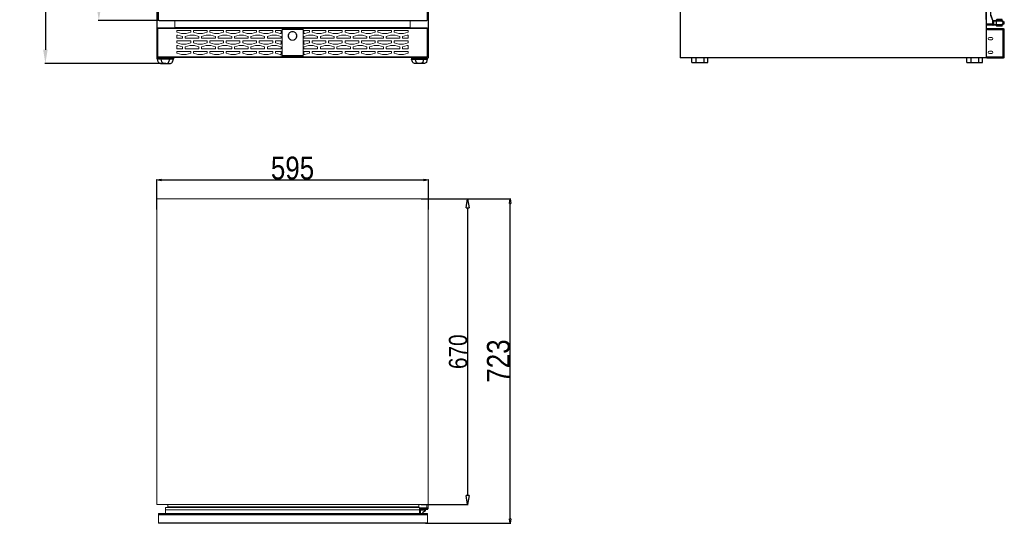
# Model space of a CAD drawing. Header units: millimetres. Extents: x 4610 to 6781, y -797 to 2300.
# Tile 1 of 2: x 4610 to 6767, y -797 to 307. Entities that reach past the tile are written whole.
import ezdxf

# ---------------------------------------------------------------- set-up
doc = ezdxf.new("R2010")
doc.units = ezdxf.units.MM
doc.header["$LTSCALE"] = 30.734
doc.header["$PDMODE"] = 3
doc.header["$PDSIZE"] = 8
doc.linetypes.add('DASHED2', pattern=[9.525, 6.35, -3.175])
doc.linetypes.add('HIDDEN', pattern=[0.2, 0.1, -0.1])
doc.layers.get('0').update_dxf_attribs({"linetype": 'CONTINUOUS'})
doc.layers.get('Defpoints').update_dxf_attribs({"linetype": 'CONTINUOUS'})
doc.layers.add('DEFAULT_2', color=8, linetype='HIDDEN')
doc.styles.get("Standard").update_dxf_attribs({"font": 'txt', "width": 0.85})
doc.dimstyles.new('11', dxfattribs={"dimtxt": 20, "dimasz": 20, "dimexe": 1.25, "dimexo": 0.625, "dimtad": 1, "dimdec": 0, "dimtxsty": 'Standard', "dimblk": 'CLOSEDBLANK', "dimcen": 2.5, "dimclrd": 1, "dimclre": 1, "dimclrt": 1, "dimadec": 0, "dimazin": 0, "dimtfac": 1, "dimtdec": 0, "dimtmove": 0, "dimatfit": 3, "dimfxl": 1, "dimarcsym": 0})
doc.dimstyles.new('ISO-25', dxfattribs={"dimtxt": 40, "dimasz": 30, "dimexe": 1.25, "dimexo": 0.625, "dimgap": 10, "dimtad": 1, "dimdsep": 46, "dimtxsty": 'Standard', "dimcen": 2.5, "dimclrd": 1, "dimclre": 1, "dimclrt": 1, "dimadec": 0, "dimazin": 0, "dimtfac": 1, "dimtmove": 0, "dimatfit": 3, "dimfxl": 1, "dimarcsym": 0})
doc.dimstyles.new('基础 小数点0.0', dxfattribs={"dimtxt": 10, "dimasz": 10, "dimexe": 1.25, "dimexo": 0.625, "dimtad": 1, "dimdec": 1, "dimtxsty": 'Standard', "dimblk": 'CLOSEDBLANK', "dimcen": 2.5, "dimclrd": 1, "dimclre": 1, "dimclrt": 1, "dimadec": 0, "dimazin": 0, "dimtfac": 1, "dimtdec": 1, "dimtmove": 0, "dimatfit": 3, "dimfxl": 1, "dimarcsym": 0})

# ---------------------------------------------------------------- blocks, each defined once
blk = doc.blocks.new('HJFGJFGJ')
for p, q in [((-458.2, 14064.6), (-457.1, 14065)), ((-456.4, 14058.6), (-458.2, 14064.6)), ((-423.2, 14064.6), (-458.2, 14064.6)), ((-424.4, 14065), (-457.1, 14065)), ((-448.4, 14058.6), (-450.2, 14064.6)), ((-433, 14058.6), (-431.2, 14064.6)), ((-425, 14058.6), (-423.2, 14064.6)), ((-423.2, 14064.6), (-424.4, 14065)), ((-451.6, 14055), (-429.8, 14055))]:
    blk.add_line(p, q)
for centre, start, end in [((-451.6, 14060), 196.6992, 270), ((-443.6, 14060), 196.6992, 270), ((-437.8, 14060), 270, 343.3008), ((-429.8, 14060), 270, 343.3008)]:
    blk.add_arc(centre, 5, start, end)
blk = doc.blocks.new('5')
for p, q in [((6446.4, 286), (6446.4, 296)), ((6481.1, 296), (6446.4, 296)), ((6446.4, 286), (6481.1, 286)), ((6455.1, 296), (6455.1, 286)), ((6472.4, 296), (6472.4, 286)), ((6481.1, 286), (6481.1, 296))]:
    blk.add_line(p, q)
blk = doc.blocks.new('drttr')
at = {"color": 7, "linetype": 'Continuous'}
for p, q in [((9161.5, 486), (9161.5, 544)), ((9161.5, 544), (9171, 544)), ((9171, 544), (9171, 496.4)), ((9171.5, 543.5), (9171.5, 496.4)), ((9171.5, 496.4), (9171, 496.4)), ((9161.5, 486), (9162.7, 486)), ((9162.7, 474), (9162.7, 486)), ((9176.5, 476), (9162.7, 476)), ((9171.7, 495.6), (9171.2, 495.5)), ((9171.2, 495.5), (9175.5, 485.1)), ((9171.7, 495.6), (9176, 485.2)), ((9176, 485.2), (9175.5, 485.1)), ((9176.1, 483.5), (9194.7, 483.5)), ((9176.1, 476), (9176.1, 483.5)), ((9176.6, 483.8), (9176.2, 484.1)), ((9176.5, 476), (9176.5, 483.5)), ((9194.7, 474.5), (9176.5, 474.5)), ((9177, 484), (9194.7, 484)), ((9178.5, 474), (9178.5, 484)), ((9194.7, 484), (9194.7, 483.5)), ((9194.7, 474), (9194.7, 474.5)), ((9195.6, 483.8), (9195.4, 483.4)), ((9195.4, 483.4), (9199.2, 481.5)), ((9199.2, 476.6), (9195.4, 474.7)), ((9195.6, 474.2), (9195.4, 474.7)), ((9195.6, 483.8), (9200.9, 481.2)), ((9200.9, 476.9), (9195.6, 474.2)), ((9199.4, 481.9), (9199.2, 481.5)), ((9199.2, 476.6), (9199.2, 481.5)), ((9199.2, 481.5), (9201.2, 480.7)), ((9201.2, 477.3), (9199.2, 476.6)), ((9199.4, 476.1), (9199.2, 476.6)), ((9201.2, 477.3), (9201.2, 480.7)), ((9194.7, 474), (9162.7, 474))]:
    blk.add_line(p, q, dxfattribs=at)
for p, q in [((9184, 484), (9184.5, 484)), ((9184, 484), (9184, 474)), ((9184.5, 484), (9184.5, 485.5)), ((9196.5, 486), (9185, 486)), ((9197, 483.1), (9197, 485.5)), ((9197.5, 484), (9197, 484)), ((9197, 472.5), (9197, 474.9)), ((9197.5, 484), (9197.5, 482.9)), ((9197.5, 475.2), (9197.5, 474)), ((9184, 474), (9184.5, 474)), ((9184.5, 472.5), (9184.5, 474)), ((9196.5, 472), (9185, 472)), ((9197.5, 474), (9197, 474))]:
    blk.add_line(p, q)
for centre, radius, start, end in [((9171, 543.5), 0.5, 0, 90), ((9173.5, 496.4), 2.5, 180, 202.6199), ((9173.5, 496.4), 2, 180, 202.6199), ((9177.8, 486), 2.5, 202.6199, 230.3201), ((9177.8, 486), 2, 202.6199, 270), ((9177, 483.5), 0.984, 144.1339, 179.9662), ((9177, 474.5), 0.5, 180, 270), ((9194.7, 482), 2, 63.4349, 90), ((9194.7, 482), 1.5, 63.4349, 90), ((9194.7, 476), 1.5, 270, 296.5651), ((9200.7, 480.7), 0.5, 0, 63.4349), ((9200.7, 477.3), 0.5, 296.5699, 0.0022), ((9194.7, 476), 2, 270, 296.5651)]:
    blk.add_arc(centre, radius, start, end, dxfattribs=at)
for centre, start, end in [((9185, 485.5), 90, 180), ((9196.5, 485.5), 0, 90), ((9185, 472.5), 180, 270), ((9196.5, 472.5), 270, 0)]:
    blk.add_arc(centre, 0.5, start, end)
for points, knots in [([(9176, 474.8), (9176, 474.9), (9176, 475.1), (9176, 475.5), (9176.1, 475.8), (9176.1, 476)], [0, 0, 0, 0, 0.226503, 0.473032, 1, 1, 1, 1]), ([(9177, 474), (9176.9, 474), (9176.7, 474), (9176.4, 474.2), (9176.1, 474.4), (9176, 474.6), (9176, 474.7), (9176, 474.8)], [0, 0, 0, 0, 0.235046, 0.473506, 0.72196, 0.855589, 1, 1, 1, 1]), ([(9176.5, 474.5), (9176.5, 474.6), (9176.5, 474.6), (9176.4, 474.7), (9176.3, 474.7), (9176.2, 474.8), (9176.1, 474.8), (9176, 474.8)], [0, 0, 0, 0, 0.190503, 0.299976, 0.421228, 0.696487, 1, 1, 1, 1]), ([(9176.2, 484.1), (9176.3, 484.1), (9176.3, 484.2), (9176.4, 484.2), (9176.5, 484.2), (9176.7, 484.2), (9176.8, 484.2), (9176.8, 484.2)], [0, 0, 0, 0, 0.130909, 0.25873, 0.504257, 0.749738, 1, 1, 1, 1]), ([(9176.5, 483.5), (9176.5, 483.6), (9176.6, 483.7), (9176.6, 483.8), (9176.6, 483.8)], [0, 0, 0, 0, 0.500355, 1, 1, 1, 1]), ([(9176.5, 474.5), (9176.5, 474.6), (9176.5, 474.9), (9176.5, 475.4), (9176.5, 475.8), (9176.5, 476)], [0, 0, 0, 0, 0.233823, 0.481935, 1, 1, 1, 1]), ([(9176.6, 483.8), (9176.7, 483.8), (9176.7, 483.9), (9176.8, 484), (9176.9, 484), (9177, 484), (9177, 484)], [0, 0, 0, 0, 0.310234, 0.580684, 0.801009, 1, 1, 1, 1]), ([(9177, 484), (9177, 484), (9177, 484), (9176.9, 484.1), (9176.9, 484.1), (9176.8, 484.1), (9176.8, 484.2)], [0, 0, 0, 0, 0.208617, 0.437679, 0.700132, 1, 1, 1, 1])]:
    blk.add_open_spline(points, degree=3, knots=knots, dxfattribs=at)
for points in [[(9176.8, 484.2), (9176.9, 484.1), (9177, 484.1), (9177.1, 484.1)], [(9177.1, 484.1), (9177.4, 484), (9177.6, 484), (9177.8, 484)]]:
    blk.add_open_spline(points, degree=3, dxfattribs=at)
at = {"layer": 'DEFAULT_2', "color": 8, "linetype": 'HIDDEN'}
for p, q in [((9171.5, 496.4), (9171.5, 496.4)), ((9201.2, 480.7), (9199.2, 481.5)), ((9199.2, 476.6), (9201.2, 477.3))]:
    blk.add_line(p, q, dxfattribs=at)
blk.add_arc((9174.7, 496.4), 3.19, 180.0004, 180.8387, dxfattribs=at)
blk.add_open_spline([(9176.5, 474.5), (9176.5, 474.6), (9176.5, 474.6), (9176.4, 474.7), (9176.3, 474.7), (9176.2, 474.8), (9176.1, 474.8), (9176, 474.8)], degree=3, knots=[0, 0, 0, 0, 0.190495, 0.299966, 0.421218, 0.696483, 1, 1, 1, 1], dxfattribs=at)
blk.add_open_spline([(9177.1, 484.1), (9177, 484.1), (9176.9, 484.1), (9176.8, 484.2)], degree=3, dxfattribs=at)
blk = doc.blocks.new('*D362')
at = {"color": 1, "lineweight": -2}
for p, q in [((4930.1, 1931), (4782.1, 1931)), ((4783.4, 335), (4783.4, 1901)), ((4915, 305), (4782.1, 305))]:
    blk.add_line(p, q, dxfattribs=at)
at = {"color": 1}
for points in [[(4788.4, 1901), (4778.4, 1901), (4783.4, 1931)], [(4778.4, 335), (4788.4, 335), (4783.4, 305)]]:
    blk.add_solid(points, dxfattribs=at)
at = {"layer": 'Defpoints', "color": 0}
for p in [(4783.4, 1931), (4930.7, 1931), (4915.7, 305)]:
    blk.add_point(p, dxfattribs=at)
at = {"color": 1, "insert": (4753.4, 1118), "char_height": 40, "attachment_point": 5, "rotation": 90}
blk.add_mtext('1626', dxfattribs=at)
blk = doc.blocks.new('*D364')
at = {"color": 1, "lineweight": -2}
for p, q in [((4946.5, 1931), (4665, 1931)), ((4666.3, 1901), (4666.3, 241)), ((4930.3, 211), (4665, 211))]:
    blk.add_line(p, q, dxfattribs=at)
at = {"color": 1}
for points in [[(4671.3, 1901), (4661.3, 1901), (4666.3, 1931)], [(4661.3, 241), (4671.3, 241), (4666.3, 211)]]:
    blk.add_solid(points, dxfattribs=at)
at = {"layer": 'Defpoints', "color": 0}
for p in [(4947.2, 1931), (4666.3, 211), (4930.9, 211)]:
    blk.add_point(p, dxfattribs=at)
at = {"color": 1, "insert": (4636.3, 1071), "char_height": 40, "attachment_point": 5, "rotation": 90}
blk.add_mtext('1720', dxfattribs=at)
blk = doc.blocks.new('_ClosedBlank')
at = {"color": 0, "linetype": 'ByBlock', "lineweight": -2}
for p, q in [((-1, 0.17), (0, 0)), ((-1, 0.17), (-1, -0.17)), ((0, 0), (-1, -0.17))]:
    blk.add_line(p, q, dxfattribs=at)
blk = doc.blocks.new('*D473')
at = {"color": 1, "lineweight": -2}
for p, q in [((4910.1, -109.1), (4910.1, -43.1)), ((5505.1, -109.1), (5505.1, -43.1)), ((4920.1, -44.4), (5495.1, -44.4))]:
    blk.add_line(p, q, dxfattribs=at)
at = {"layer": 'Defpoints', "color": 0}
for p in [(5505.1, -44.4), (4910.1, -109.7), (5505.1, -109.7)]:
    blk.add_point(p, dxfattribs=at)
at = {"color": 1, "lineweight": -2, "xscale": 10, "yscale": 10, "zscale": 10, "rotation": 180}
blk.add_blockref('_ClosedBlank', (4910.1, -44.4), dxfattribs=at)
at = {"color": 1, "lineweight": -2, "xscale": 10, "yscale": 10, "zscale": 10}
blk.add_blockref('_ClosedBlank', (5505.1, -44.4), dxfattribs=at)
at = {"color": 1, "insert": (5207.6, -18.7), "char_height": 10, "attachment_point": 5}
blk.add_mtext('{\\H5x;595}', dxfattribs=at)
blk = doc.blocks.new('*D474')
at = {"color": 1, "lineweight": -2}
for p, q in [((5498.7, -85.8), (5685.6, -85.8)), ((5684.4, -786.8), (5684.4, -95.8)), ((5498.7, -796.8), (5685.6, -796.8))]:
    blk.add_line(p, q, dxfattribs=at)
at = {"layer": 'Defpoints', "color": 0}
for p in [(5498.1, -85.8), (5684.4, -85.8), (5498.1, -796.8)]:
    blk.add_point(p, dxfattribs=at)
at = {"color": 1, "lineweight": -2, "xscale": 10, "yscale": 10, "zscale": 10}
for p, rotation in [((5684.4, -85.8), 90), ((5684.4, -796.8), 270)]:
    blk.add_blockref('_ClosedBlank', p, dxfattribs=dict(at, rotation=rotation))
at = {"color": 1, "insert": (5658.8, -441.3), "char_height": 10, "attachment_point": 5, "rotation": 90}
blk.add_mtext('{\\H5x;723}', dxfattribs=at)
blk = doc.blocks.new('*D475')
at = {"color": 1, "lineweight": -2}
for p, q in [((5489.7, -85.8), (5592.3, -85.8)), ((5591, -105.8), (5591, -735.8)), ((5489.7, -755.8), (5592.3, -755.8))]:
    blk.add_line(p, q, dxfattribs=at)
at = {"layer": 'Defpoints', "color": 0}
for p in [(5489.1, -85.8), (5489.1, -755.8), (5591, -755.8)]:
    blk.add_point(p, dxfattribs=at)
at = {"color": 1, "lineweight": -2, "xscale": 20, "yscale": 20, "zscale": 20}
for p, rotation in [((5591, -85.8), 90), ((5591, -755.8), 270)]:
    blk.add_blockref('_ClosedBlank', p, dxfattribs=dict(at, rotation=rotation))
at = {"color": 1, "insert": (5570.4, -420.8), "char_height": 20, "attachment_point": 5, "rotation": 90}
blk.add_mtext('{\\H2x;670}', dxfattribs=at)

msp = doc.modelspace()

# ---------------------------------------------------------------- linework, layer by layer
for p, q in [((4910.059, 1929.807), (4910.059, 225.607)), ((5503.059, 306.607), (5503.059, 1929.407)), ((5505.059, 1929.807), (5505.059, 222.207)), ((6056.635, 1933.009), (6056.635, 223.007)), ((6726.635, 1933.009), (6726.635, 223.007)), ((4914.059, 306.607), (4914.059, 1431.007)), ((4915.659, 305.007), (5501.459, 305.007)), ((5505.059, 306.407), (5505.059, 225.607)), ((5505.059, 306.007), (5505.059, 222.207)), ((6726.635, 307.407), (6726.635, 301.207)), ((6726.635, 304.207), (6726.635, 225.807)), ((4910.059, 225.607), (4910.059, 222.207)), ((4910.059, 225.607), (4910.059, 222.207)), ((4910.059, 225.607), (4910.059, 222.207)), ((4911.259, 221.007), (4947.059, 221.007)), ((4947.059, 223.007), (4947.059, 221.007)), ((5468.059, 223.007), (5468.059, 221.007)), ((5503.859, 221.007), (5468.059, 221.007)), ((6726.635, 223.007), (6056.635, 223.007))]:
    msp.add_line(p, q)
at = {"color": 7, "linetype": 'Continuous', "lineweight": 18}
for p, q in [((4950.059, 289.707), (4950.059, 304.707)), ((4957.559, 305.007), (5457.559, 305.007)), ((5465.059, 289.707), (5465.059, 304.707)), ((6727.634, 304.953), (6726.634, 304.953)), ((6726.634, 304.953), (6726.634, 302.953)), ((6726.634, 302.953), (6727.634, 302.953)), ((6726.634, 287.953), (6726.634, 302.953)), ((6727.634, 302.953), (6727.634, 304.953)), ((6727.634, 287.953), (6727.634, 302.953)), ((4911.059, 287.707), (4911.059, 225.707)), ((4911.059, 287.707), (4912.559, 287.707)), ((4912.559, 289.236), (4912.559, 289.207)), ((4912.559, 289.236), (4950.059, 289.236)), ((4912.559, 289.207), (5502.559, 289.207)), ((4912.559, 289.207), (4912.559, 287.707)), ((4912.559, 287.707), (4912.559, 225.707)), ((4912.559, 287.707), (5502.559, 287.707)), ((4950.059, 289.236), (4950.059, 289.707)), ((4950.059, 289.707), (5465.059, 289.707)), ((4954.559, 283.207), (4954.559, 279.207)), ((4984.559, 283.207), (4954.559, 283.207)), ((4984.559, 279.207), (4984.559, 283.207)), ((4990.559, 283.207), (4990.559, 279.207)), ((5020.559, 283.207), (4990.559, 283.207)), ((5020.559, 279.207), (5020.559, 283.207)), ((5026.559, 283.207), (5026.559, 279.207)), ((5056.559, 283.207), (5026.559, 283.207)), ((5056.559, 279.207), (5056.559, 283.207)), ((5062.559, 283.207), (5062.559, 279.207)), ((5092.559, 283.207), (5062.559, 283.207)), ((5092.559, 279.207), (5092.559, 283.207)), ((5098.559, 283.207), (5098.559, 279.207)), ((5128.559, 283.207), (5098.559, 283.207)), ((5128.559, 279.207), (5128.559, 283.207)), ((5134.559, 283.207), (5134.559, 279.207)), ((5164.559, 283.207), (5134.559, 283.207)), ((5164.559, 279.207), (5164.559, 283.207)), ((5182.559, 283.207), (5170.559, 283.207)), ((5170.559, 283.207), (5170.559, 279.207)), ((5182.559, 276.207), (5182.559, 283.207)), ((5232.559, 283.207), (5244.559, 283.207)), ((5232.559, 276.207), (5232.559, 283.207)), ((5244.559, 283.207), (5244.559, 279.207)), ((5250.559, 283.207), (5280.559, 283.207)), ((5250.559, 279.207), (5250.559, 283.207)), ((5280.559, 283.207), (5280.559, 279.207)), ((5286.559, 283.207), (5316.559, 283.207)), ((5286.559, 279.207), (5286.559, 283.207)), ((5316.559, 283.207), (5316.559, 279.207)), ((5322.559, 283.207), (5352.559, 283.207)), ((5322.559, 279.207), (5322.559, 283.207)), ((5352.559, 283.207), (5352.559, 279.207)), ((5358.559, 283.207), (5388.559, 283.207)), ((5358.559, 279.207), (5358.559, 283.207)), ((5388.559, 283.207), (5388.559, 279.207)), ((5394.559, 283.207), (5424.559, 283.207)), ((5394.559, 279.207), (5394.559, 283.207)), ((5424.559, 283.207), (5424.559, 279.207)), ((5430.559, 283.207), (5460.559, 283.207)), ((5430.559, 279.207), (5430.559, 283.207)), ((5460.559, 283.207), (5460.559, 279.207)), ((5465.059, 289.707), (5465.059, 289.236)), ((5502.559, 289.236), (5465.059, 289.236)), ((5502.559, 289.236), (5502.559, 289.207)), ((5502.559, 289.207), (5502.559, 287.707)), ((5502.559, 287.707), (5502.559, 225.707)), ((5502.559, 287.707), (5504.059, 287.707)), ((5504.059, 287.707), (5504.059, 225.707)), ((6726.634, 287.953), (6727.634, 287.953)), ((6726.634, 285.953), (6726.634, 223.953)), ((6765.134, 285.953), (6726.634, 285.953)), ((6727.634, 286.539), (6727.968, 287.482)), ((6728.134, 286.453), (6728.134, 287.453)), ((6728.134, 287.453), (6765.134, 287.453)), ((6728.134, 286.453), (6765.134, 286.453)), ((6729.634, 285.953), (6729.634, 286.253)), ((6765.134, 287.453), (6765.134, 286.453)), ((6765.134, 285.953), (6765.134, 223.953)), ((6766.634, 285.953), (6765.134, 285.953)), ((6766.634, 285.953), (6766.634, 223.953)), ((4954.559, 279.207), (4964.559, 276.207)), ((4954.559, 273.207), (4954.559, 266.207)), ((4956.559, 273.207), (4954.559, 273.207)), ((4954.559, 266.207), (4966.559, 266.207)), ((4954.559, 260.207), (4954.559, 256.207)), ((4984.559, 260.207), (4954.559, 260.207)), ((4966.559, 270.207), (4956.559, 273.207)), ((4964.559, 276.207), (4974.559, 276.207)), ((4966.559, 266.207), (4966.559, 270.207)), ((4982.559, 273.207), (4972.559, 270.207)), ((4972.559, 270.207), (4972.559, 266.207)), ((4972.559, 266.207), (5002.559, 266.207)), ((4974.559, 276.207), (4984.559, 279.207)), ((4992.559, 273.207), (4982.559, 273.207)), ((4984.559, 256.207), (4984.559, 260.207)), ((4990.559, 279.207), (5000.559, 276.207)), ((4990.559, 260.207), (4990.559, 256.207)), ((5020.559, 260.207), (4990.559, 260.207)), ((5002.559, 270.207), (4992.559, 273.207)), ((5000.559, 276.207), (5010.559, 276.207)), ((5002.559, 266.207), (5002.559, 270.207)), ((5018.559, 273.207), (5008.559, 270.207)), ((5008.559, 270.207), (5008.559, 266.207)), ((5008.559, 266.207), (5038.559, 266.207)), ((5010.559, 276.207), (5020.559, 279.207)), ((5028.559, 273.207), (5018.559, 273.207)), ((5020.559, 256.207), (5020.559, 260.207)), ((5026.559, 279.207), (5036.559, 276.207)), ((5026.559, 260.207), (5026.559, 256.207)), ((5056.559, 260.207), (5026.559, 260.207)), ((5038.559, 270.207), (5028.559, 273.207)), ((5036.559, 276.207), (5046.559, 276.207)), ((5038.559, 266.207), (5038.559, 270.207)), ((5054.559, 273.207), (5044.559, 270.207)), ((5044.559, 270.207), (5044.559, 266.207)), ((5044.559, 266.207), (5074.559, 266.207)), ((5046.559, 276.207), (5056.559, 279.207)), ((5064.559, 273.207), (5054.559, 273.207)), ((5056.559, 256.207), (5056.559, 260.207)), ((5062.559, 279.207), (5072.559, 276.207)), ((5062.559, 260.207), (5062.559, 256.207)), ((5092.559, 260.207), (5062.559, 260.207)), ((5074.559, 270.207), (5064.559, 273.207)), ((5072.559, 276.207), (5082.559, 276.207)), ((5074.559, 266.207), (5074.559, 270.207)), ((5090.559, 273.207), (5080.559, 270.207)), ((5080.559, 270.207), (5080.559, 266.207)), ((5080.559, 266.207), (5110.559, 266.207)), ((5082.559, 276.207), (5092.559, 279.207)), ((5100.559, 273.207), (5090.559, 273.207)), ((5092.559, 256.207), (5092.559, 260.207)), ((5098.559, 279.207), (5108.559, 276.207)), ((5098.559, 260.207), (5098.559, 256.207)), ((5128.559, 260.207), (5098.559, 260.207)), ((5110.559, 270.207), (5100.559, 273.207)), ((5108.559, 276.207), (5118.559, 276.207)), ((5110.559, 266.207), (5110.559, 270.207)), ((5126.559, 273.207), (5116.559, 270.207)), ((5116.559, 270.207), (5116.559, 266.207)), ((5116.559, 266.207), (5146.559, 266.207)), ((5118.559, 276.207), (5128.559, 279.207)), ((5136.559, 273.207), (5126.559, 273.207)), ((5128.559, 256.207), (5128.559, 260.207)), ((5134.559, 279.207), (5144.559, 276.207)), ((5134.559, 260.207), (5134.559, 256.207)), ((5164.559, 260.207), (5134.559, 260.207)), ((5146.559, 270.207), (5136.559, 273.207)), ((5144.559, 276.207), (5154.559, 276.207)), ((5146.559, 266.207), (5146.559, 270.207)), ((5162.559, 273.207), (5152.559, 270.207)), ((5152.559, 270.207), (5152.559, 266.207)), ((5152.559, 266.207), (5182.559, 266.207)), ((5154.559, 276.207), (5164.559, 279.207)), ((5172.559, 273.207), (5162.559, 273.207)), ((5164.559, 256.207), (5164.559, 260.207)), ((5170.559, 279.207), (5180.559, 276.207)), ((5182.559, 260.207), (5170.559, 260.207)), ((5170.559, 260.207), (5170.559, 256.207)), ((5182.559, 270.207), (5172.559, 273.207)), ((5180.559, 276.207), (5182.559, 276.207)), ((5182.559, 266.207), (5182.559, 270.207)), ((5182.559, 253.207), (5182.559, 260.207)), ((5234.559, 276.207), (5232.559, 276.207)), ((5232.559, 270.207), (5242.559, 273.207)), ((5232.559, 266.207), (5232.559, 270.207)), ((5262.559, 266.207), (5232.559, 266.207)), ((5232.559, 260.207), (5244.559, 260.207)), ((5232.559, 253.207), (5232.559, 260.207)), ((5244.559, 279.207), (5234.559, 276.207)), ((5242.559, 273.207), (5252.559, 273.207)), ((5244.559, 260.207), (5244.559, 256.207)), ((5260.559, 276.207), (5250.559, 279.207)), ((5250.559, 260.207), (5280.559, 260.207)), ((5250.559, 256.207), (5250.559, 260.207)), ((5252.559, 273.207), (5262.559, 270.207)), ((5270.559, 276.207), (5260.559, 276.207)), ((5262.559, 270.207), (5262.559, 266.207)), ((5268.559, 270.207), (5278.559, 273.207)), ((5268.559, 266.207), (5268.559, 270.207)), ((5298.559, 266.207), (5268.559, 266.207)), ((5280.559, 279.207), (5270.559, 276.207)), ((5278.559, 273.207), (5288.559, 273.207)), ((5280.559, 260.207), (5280.559, 256.207)), ((5296.559, 276.207), (5286.559, 279.207)), ((5286.559, 260.207), (5316.559, 260.207)), ((5286.559, 256.207), (5286.559, 260.207)), ((5288.559, 273.207), (5298.559, 270.207)), ((5306.559, 276.207), (5296.559, 276.207)), ((5298.559, 270.207), (5298.559, 266.207)), ((5304.559, 270.207), (5314.559, 273.207)), ((5304.559, 266.207), (5304.559, 270.207)), ((5334.559, 266.207), (5304.559, 266.207)), ((5316.559, 279.207), (5306.559, 276.207)), ((5314.559, 273.207), (5324.559, 273.207)), ((5316.559, 260.207), (5316.559, 256.207)), ((5332.559, 276.207), (5322.559, 279.207)), ((5322.559, 260.207), (5352.559, 260.207)), ((5322.559, 256.207), (5322.559, 260.207)), ((5324.559, 273.207), (5334.559, 270.207)), ((5342.559, 276.207), (5332.559, 276.207)), ((5334.559, 270.207), (5334.559, 266.207)), ((5340.559, 270.207), (5350.559, 273.207)), ((5340.559, 266.207), (5340.559, 270.207)), ((5370.559, 266.207), (5340.559, 266.207)), ((5352.559, 279.207), (5342.559, 276.207)), ((5350.559, 273.207), (5360.559, 273.207)), ((5352.559, 260.207), (5352.559, 256.207)), ((5368.559, 276.207), (5358.559, 279.207)), ((5358.559, 260.207), (5388.559, 260.207)), ((5358.559, 256.207), (5358.559, 260.207)), ((5360.559, 273.207), (5370.559, 270.207)), ((5378.559, 276.207), (5368.559, 276.207)), ((5370.559, 270.207), (5370.559, 266.207)), ((5376.559, 270.207), (5386.559, 273.207)), ((5376.559, 266.207), (5376.559, 270.207)), ((5406.559, 266.207), (5376.559, 266.207)), ((5388.559, 279.207), (5378.559, 276.207)), ((5386.559, 273.207), (5396.559, 273.207)), ((5388.559, 260.207), (5388.559, 256.207)), ((5404.559, 276.207), (5394.559, 279.207)), ((5394.559, 260.207), (5424.559, 260.207)), ((5394.559, 256.207), (5394.559, 260.207)), ((5396.559, 273.207), (5406.559, 270.207)), ((5414.559, 276.207), (5404.559, 276.207)), ((5406.559, 270.207), (5406.559, 266.207)), ((5412.559, 270.207), (5422.559, 273.207)), ((5412.559, 266.207), (5412.559, 270.207)), ((5442.559, 266.207), (5412.559, 266.207)), ((5424.559, 279.207), (5414.559, 276.207)), ((5422.559, 273.207), (5432.559, 273.207)), ((5424.559, 260.207), (5424.559, 256.207)), ((5440.559, 276.207), (5430.559, 279.207)), ((5430.559, 260.207), (5460.559, 260.207)), ((5430.559, 256.207), (5430.559, 260.207)), ((5432.559, 273.207), (5442.559, 270.207)), ((5450.559, 276.207), (5440.559, 276.207)), ((5442.559, 270.207), (5442.559, 266.207)), ((5448.559, 270.207), (5458.559, 273.207)), ((5448.559, 266.207), (5448.559, 270.207)), ((5460.559, 266.207), (5448.559, 266.207)), ((5460.559, 279.207), (5450.559, 276.207)), ((5458.559, 273.207), (5460.559, 273.207)), ((5460.559, 273.207), (5460.559, 266.207)), ((5460.559, 260.207), (5460.559, 256.207)), ((6734.134, 267.753), (6739.134, 267.753)), ((6739.134, 262.753), (6734.134, 262.753)), ((4954.559, 256.207), (4964.559, 253.207)), ((4954.559, 250.207), (4954.559, 243.207)), ((4956.559, 250.207), (4954.559, 250.207)), ((4954.559, 243.207), (4966.559, 243.207)), ((4966.559, 247.207), (4956.559, 250.207)), ((4964.559, 253.207), (4974.559, 253.207)), ((4966.559, 243.207), (4966.559, 247.207)), ((4982.559, 250.207), (4972.559, 247.207)), ((4972.559, 247.207), (4972.559, 243.207)), ((4972.559, 243.207), (5002.559, 243.207)), ((4974.559, 253.207), (4984.559, 256.207)), ((4992.559, 250.207), (4982.559, 250.207)), ((4990.559, 256.207), (5000.559, 253.207)), ((5002.559, 247.207), (4992.559, 250.207)), ((5000.559, 253.207), (5010.559, 253.207)), ((5002.559, 243.207), (5002.559, 247.207)), ((5018.559, 250.207), (5008.559, 247.207)), ((5008.559, 247.207), (5008.559, 243.207)), ((5008.559, 243.207), (5038.559, 243.207)), ((5010.559, 253.207), (5020.559, 256.207)), ((5028.559, 250.207), (5018.559, 250.207)), ((5026.559, 256.207), (5036.559, 253.207)), ((5038.559, 247.207), (5028.559, 250.207)), ((5036.559, 253.207), (5046.559, 253.207)), ((5038.559, 243.207), (5038.559, 247.207)), ((5054.559, 250.207), (5044.559, 247.207)), ((5044.559, 247.207), (5044.559, 243.207)), ((5044.559, 243.207), (5074.559, 243.207)), ((5046.559, 253.207), (5056.559, 256.207)), ((5064.559, 250.207), (5054.559, 250.207)), ((5062.559, 256.207), (5072.559, 253.207)), ((5074.559, 247.207), (5064.559, 250.207)), ((5072.559, 253.207), (5082.559, 253.207)), ((5074.559, 243.207), (5074.559, 247.207)), ((5090.559, 250.207), (5080.559, 247.207)), ((5080.559, 247.207), (5080.559, 243.207)), ((5080.559, 243.207), (5110.559, 243.207)), ((5082.559, 253.207), (5092.559, 256.207)), ((5100.559, 250.207), (5090.559, 250.207)), ((5098.559, 256.207), (5108.559, 253.207)), ((5110.559, 247.207), (5100.559, 250.207)), ((5108.559, 253.207), (5118.559, 253.207)), ((5110.559, 243.207), (5110.559, 247.207)), ((5126.559, 250.207), (5116.559, 247.207)), ((5116.559, 247.207), (5116.559, 243.207)), ((5116.559, 243.207), (5146.559, 243.207)), ((5118.559, 253.207), (5128.559, 256.207)), ((5136.559, 250.207), (5126.559, 250.207)), ((5134.559, 256.207), (5144.559, 253.207)), ((5146.559, 247.207), (5136.559, 250.207)), ((5144.559, 253.207), (5154.559, 253.207)), ((5146.559, 243.207), (5146.559, 247.207)), ((5162.559, 250.207), (5152.559, 247.207)), ((5152.559, 247.207), (5152.559, 243.207)), ((5152.559, 243.207), (5182.559, 243.207)), ((5154.559, 253.207), (5164.559, 256.207)), ((5172.559, 250.207), (5162.559, 250.207)), ((5170.559, 256.207), (5180.559, 253.207)), ((5182.559, 247.207), (5172.559, 250.207)), ((5180.559, 253.207), (5182.559, 253.207)), ((5182.559, 243.207), (5182.559, 247.207)), ((5234.559, 253.207), (5232.559, 253.207)), ((5232.559, 247.207), (5242.559, 250.207)), ((5232.559, 243.207), (5232.559, 247.207)), ((5262.559, 243.207), (5232.559, 243.207)), ((5244.559, 256.207), (5234.559, 253.207)), ((5242.559, 250.207), (5252.559, 250.207)), ((5260.559, 253.207), (5250.559, 256.207)), ((5252.559, 250.207), (5262.559, 247.207)), ((5270.559, 253.207), (5260.559, 253.207)), ((5262.559, 247.207), (5262.559, 243.207)), ((5268.559, 247.207), (5278.559, 250.207)), ((5268.559, 243.207), (5268.559, 247.207)), ((5298.559, 243.207), (5268.559, 243.207)), ((5280.559, 256.207), (5270.559, 253.207)), ((5278.559, 250.207), (5288.559, 250.207)), ((5296.559, 253.207), (5286.559, 256.207)), ((5288.559, 250.207), (5298.559, 247.207)), ((5306.559, 253.207), (5296.559, 253.207)), ((5298.559, 247.207), (5298.559, 243.207)), ((5304.559, 247.207), (5314.559, 250.207)), ((5304.559, 243.207), (5304.559, 247.207)), ((5334.559, 243.207), (5304.559, 243.207)), ((5316.559, 256.207), (5306.559, 253.207)), ((5314.559, 250.207), (5324.559, 250.207)), ((5332.559, 253.207), (5322.559, 256.207)), ((5324.559, 250.207), (5334.559, 247.207)), ((5342.559, 253.207), (5332.559, 253.207)), ((5334.559, 247.207), (5334.559, 243.207)), ((5340.559, 247.207), (5350.559, 250.207)), ((5340.559, 243.207), (5340.559, 247.207)), ((5370.559, 243.207), (5340.559, 243.207)), ((5352.559, 256.207), (5342.559, 253.207)), ((5350.559, 250.207), (5360.559, 250.207)), ((5368.559, 253.207), (5358.559, 256.207)), ((5360.559, 250.207), (5370.559, 247.207)), ((5378.559, 253.207), (5368.559, 253.207)), ((5370.559, 247.207), (5370.559, 243.207)), ((5376.559, 247.207), (5386.559, 250.207)), ((5376.559, 243.207), (5376.559, 247.207)), ((5406.559, 243.207), (5376.559, 243.207)), ((5388.559, 256.207), (5378.559, 253.207)), ((5386.559, 250.207), (5396.559, 250.207)), ((5404.559, 253.207), (5394.559, 256.207)), ((5396.559, 250.207), (5406.559, 247.207)), ((5414.559, 253.207), (5404.559, 253.207)), ((5406.559, 247.207), (5406.559, 243.207)), ((5412.559, 247.207), (5422.559, 250.207)), ((5412.559, 243.207), (5412.559, 247.207)), ((5442.559, 243.207), (5412.559, 243.207)), ((5424.559, 256.207), (5414.559, 253.207)), ((5422.559, 250.207), (5432.559, 250.207)), ((5440.559, 253.207), (5430.559, 256.207)), ((5432.559, 250.207), (5442.559, 247.207)), ((5450.559, 253.207), (5440.559, 253.207)), ((5442.559, 247.207), (5442.559, 243.207)), ((5448.559, 247.207), (5458.559, 250.207)), ((5448.559, 243.207), (5448.559, 247.207)), ((5460.559, 243.207), (5448.559, 243.207)), ((5460.559, 256.207), (5450.559, 253.207)), ((5458.559, 250.207), (5460.559, 250.207)), ((5460.559, 250.207), (5460.559, 243.207)), ((6734.134, 237.753), (6739.134, 237.753)), ((4912.559, 225.707), (4911.059, 225.707)), ((4912.559, 225.707), (5502.559, 225.707)), ((4912.559, 225.707), (4912.559, 224.207)), ((4912.559, 224.207), (5502.559, 224.207)), ((4954.559, 237.207), (4954.559, 233.207)), ((4984.559, 237.207), (4954.559, 237.207)), ((4954.559, 233.207), (4964.559, 230.207)), ((4964.559, 230.207), (4974.559, 230.207)), ((4974.559, 230.207), (4984.559, 233.207)), ((4984.559, 233.207), (4984.559, 237.207)), ((4990.559, 237.207), (4990.559, 233.207)), ((5020.559, 237.207), (4990.559, 237.207)), ((4990.559, 233.207), (5000.559, 230.207)), ((5000.559, 230.207), (5010.559, 230.207)), ((5010.559, 230.207), (5020.559, 233.207)), ((5020.559, 233.207), (5020.559, 237.207)), ((5026.559, 237.207), (5026.559, 233.207)), ((5056.559, 237.207), (5026.559, 237.207)), ((5026.559, 233.207), (5036.559, 230.207)), ((5036.559, 230.207), (5046.559, 230.207)), ((5046.559, 230.207), (5056.559, 233.207)), ((5056.559, 233.207), (5056.559, 237.207)), ((5062.559, 237.207), (5062.559, 233.207)), ((5092.559, 237.207), (5062.559, 237.207)), ((5062.559, 233.207), (5072.559, 230.207)), ((5072.559, 230.207), (5082.559, 230.207)), ((5082.559, 230.207), (5092.559, 233.207)), ((5092.559, 233.207), (5092.559, 237.207)), ((5098.559, 237.207), (5098.559, 233.207)), ((5128.559, 237.207), (5098.559, 237.207)), ((5098.559, 233.207), (5108.559, 230.207)), ((5108.559, 230.207), (5118.559, 230.207)), ((5118.559, 230.207), (5128.559, 233.207)), ((5128.559, 233.207), (5128.559, 237.207)), ((5134.559, 237.207), (5134.559, 233.207)), ((5164.559, 237.207), (5134.559, 237.207)), ((5134.559, 233.207), (5144.559, 230.207)), ((5144.559, 230.207), (5154.559, 230.207)), ((5154.559, 230.207), (5164.559, 233.207)), ((5164.559, 233.207), (5164.559, 237.207)), ((5182.559, 237.207), (5170.559, 237.207)), ((5170.559, 237.207), (5170.559, 233.207)), ((5170.559, 233.207), (5180.559, 230.207)), ((5180.559, 230.207), (5182.559, 230.207)), ((5182.559, 230.207), (5182.559, 237.207)), ((5232.559, 237.207), (5244.559, 237.207)), ((5232.559, 230.207), (5232.559, 237.207)), ((5234.559, 230.207), (5232.559, 230.207)), ((5244.559, 233.207), (5234.559, 230.207)), ((5244.559, 237.207), (5244.559, 233.207)), ((5250.559, 237.207), (5280.559, 237.207)), ((5250.559, 233.207), (5250.559, 237.207)), ((5260.559, 230.207), (5250.559, 233.207)), ((5270.559, 230.207), (5260.559, 230.207)), ((5280.559, 233.207), (5270.559, 230.207)), ((5280.559, 237.207), (5280.559, 233.207)), ((5286.559, 237.207), (5316.559, 237.207)), ((5286.559, 233.207), (5286.559, 237.207)), ((5296.559, 230.207), (5286.559, 233.207)), ((5306.559, 230.207), (5296.559, 230.207)), ((5316.559, 233.207), (5306.559, 230.207)), ((5316.559, 237.207), (5316.559, 233.207)), ((5322.559, 237.207), (5352.559, 237.207)), ((5322.559, 233.207), (5322.559, 237.207)), ((5332.559, 230.207), (5322.559, 233.207)), ((5342.559, 230.207), (5332.559, 230.207)), ((5352.559, 233.207), (5342.559, 230.207)), ((5352.559, 237.207), (5352.559, 233.207)), ((5358.559, 237.207), (5388.559, 237.207)), ((5358.559, 233.207), (5358.559, 237.207)), ((5368.559, 230.207), (5358.559, 233.207)), ((5378.559, 230.207), (5368.559, 230.207)), ((5388.559, 233.207), (5378.559, 230.207)), ((5388.559, 237.207), (5388.559, 233.207)), ((5394.559, 237.207), (5424.559, 237.207)), ((5394.559, 233.207), (5394.559, 237.207)), ((5404.559, 230.207), (5394.559, 233.207)), ((5414.559, 230.207), (5404.559, 230.207)), ((5424.559, 233.207), (5414.559, 230.207)), ((5424.559, 237.207), (5424.559, 233.207)), ((5430.559, 237.207), (5460.559, 237.207)), ((5430.559, 233.207), (5430.559, 237.207)), ((5440.559, 230.207), (5430.559, 233.207)), ((5450.559, 230.207), (5440.559, 230.207)), ((5460.559, 233.207), (5450.559, 230.207)), ((5460.559, 237.207), (5460.559, 233.207)), ((5502.559, 225.707), (5502.559, 224.207)), ((5504.059, 225.707), (5502.559, 225.707)), ((6726.634, 223.953), (6765.134, 223.953)), ((6728.134, 223.753), (6728.134, 223.953)), ((6765.134, 223.453), (6728.134, 223.453)), ((6728.134, 222.453), (6728.134, 223.453)), ((6765.134, 222.453), (6728.134, 222.453)), ((6739.134, 232.753), (6734.134, 232.753)), ((6765.134, 223.953), (6766.634, 223.953)), ((6765.134, 223.453), (6765.134, 222.453))]:
    msp.add_line(p, q, dxfattribs=at)
at = {"color": 7, "linetype": 'HIDDEN', "lineweight": 18}
for p, q in [((6727.634, 302.953), (6726.634, 302.953)), ((4912.559, 288.293), (4943.059, 288.293)), ((4912.559, 287.707), (5502.559, 287.707)), ((4912.559, 287.707), (4912.559, 225.707)), ((4950.059, 289.707), (5465.059, 289.707)), ((4950.059, 289.207), (4950.059, 289.236)), ((5177.559, 288.207), (5177.559, 289.207)), ((5184.559, 288.007), (5230.559, 288.007)), ((5184.559, 288.007), (5184.559, 285.507)), ((5217.559, 288.207), (5217.559, 289.207)), ((5230.559, 288.007), (5230.559, 285.507)), ((5465.059, 289.207), (5465.059, 289.236)), ((5502.559, 288.293), (5472.059, 288.293)), ((5502.559, 287.707), (5502.559, 225.707)), ((6726.634, 287.953), (6727.634, 287.953)), ((6728.134, 287.453), (6728.134, 286.453)), ((6742.734, 284.253), (6742.734, 286.253)), ((6745.134, 286.453), (6745.134, 287.453)), ((6753.134, 286.453), (6753.134, 287.453)), ((6754.734, 284.253), (6754.734, 286.253)), ((6765.134, 286.453), (6765.134, 287.453)), ((6765.134, 285.953), (6765.134, 223.953)), ((6765.634, 281.453), (6766.634, 281.453)), ((4912.059, 269.507), (4911.059, 269.507)), ((4912.059, 264.507), (4911.059, 264.507)), ((5504.059, 269.507), (5503.059, 269.507)), ((5504.059, 264.507), (5503.059, 264.507)), ((6763.634, 278.953), (6765.634, 278.953)), ((6765.634, 259.953), (6763.634, 259.953)), ((6765.634, 278.553), (6766.634, 278.553)), ((6765.634, 277.453), (6766.634, 277.453)), ((6765.634, 274.453), (6766.634, 274.453)), ((6765.634, 271.453), (6766.634, 271.453)), ((6765.634, 268.453), (6766.634, 268.453)), ((6765.634, 264.453), (6766.634, 264.453)), ((6766.634, 260.353), (6765.634, 260.353)), ((4912.059, 239.507), (4911.059, 239.507)), ((5504.059, 239.507), (5503.059, 239.507)), ((6765.634, 258.453), (6766.634, 258.453)), ((6765.634, 254.453), (6766.634, 254.453)), ((6765.634, 251.453), (6766.634, 251.453)), ((6765.634, 248.453), (6766.634, 248.453)), ((6765.634, 245.453), (6766.634, 245.453)), ((6765.634, 241.453), (6766.634, 241.453)), ((4912.059, 234.507), (4911.059, 234.507)), ((4912.559, 225.707), (4912.559, 229.207)), ((4912.559, 225.707), (5502.559, 225.707)), ((5184.559, 225.507), (5230.559, 225.507)), ((5230.559, 228.007), (5230.559, 225.507)), ((5502.559, 225.707), (5502.559, 229.207)), ((5504.059, 234.507), (5503.059, 234.507)), ((6726.634, 227.453), (6727.634, 227.453)), ((6727.634, 223.953), (6727.634, 227.453)), ((6728.134, 223.453), (6728.134, 222.453)), ((6765.134, 222.453), (6765.134, 223.453)), ((6765.634, 235.453), (6766.634, 235.453)), ((6765.634, 231.453), (6766.634, 231.453)), ((6765.634, 228.453), (6766.634, 228.453))]:
    msp.add_line(p, q, dxfattribs=at)
at = {"color": 3, "linetype": 'DASHED2', "lineweight": 20}
for p, q in [((4912.059, 225.707), (4912.059, 287.707)), ((4912.559, 288.207), (5502.559, 288.207)), ((5184.559, 286.007), (5230.559, 286.007)), ((5184.559, 285.507), (5230.559, 285.507)), ((5184.559, 285.507), (5184.559, 228.007)), ((5219.559, 286.007), (5219.559, 288.007)), ((5230.559, 285.507), (5230.559, 228.007)), ((5503.059, 287.707), (5503.059, 225.707)), ((6729.634, 286.253), (6763.134, 286.253)), ((6729.634, 284.253), (6729.634, 285.953)), ((6729.634, 284.253), (6763.134, 284.253)), ((6763.134, 284.253), (6763.134, 286.253)), ((6763.134, 285.953), (6763.134, 284.253)), ((6763.634, 283.753), (6765.634, 283.753)), ((6763.634, 283.753), (6763.634, 226.253)), ((6765.634, 285.953), (6765.634, 223.953)), ((4912.559, 225.207), (5502.559, 225.207)), ((5183.059, 228.007), (5183.059, 225.507)), ((5184.559, 228.007), (5230.559, 228.007)), ((5184.559, 227.507), (5230.559, 227.507)), ((6728.134, 223.953), (6728.134, 225.753)), ((6763.134, 225.753), (6728.134, 225.753)), ((6763.134, 223.753), (6728.134, 223.753)), ((6763.134, 223.753), (6763.134, 225.753)), ((6763.134, 225.753), (6763.134, 223.953)), ((6765.634, 226.253), (6763.634, 226.253))]:
    msp.add_line(p, q, dxfattribs=at)
at = {"color": 8, "linetype": 'Continuous', "lineweight": 18}
for p, q in [((6763.134, 286.253), (6763.134, 285.953)), ((6763.134, 223.953), (6763.134, 223.753))]:
    msp.add_line(p, q, dxfattribs=at)
at = {"color": 7, "lineweight": 0}
msp.add_lwpolyline([(5505.063, -755.836), (5505.063, -85.803), (4910.059, -85.803), (4910.059, -755.836)], close=True, dxfattribs=at)
for points in [[(5503.059, -775.03), (4914.059, -775.03)], [(4914.059, -775.03), (4914.059, -796.841)], [(4914.059, -775.03), (4914.059, -796.841)], [(5485.869, -761.943), (4929.253, -761.943)], [(4929.253, -761.943), (4929.253, -775.03)], [(5485.869, -767.178), (4929.253, -767.178)], [(5484.124, -755.836), (4934.488, -755.836), (4934.488, -761.071)], [(4934.488, -761.071), (4939.722, -761.071), (4935.36, -761.071)], [(4939.722, -761.071), (5478.89, -761.071)], [(5473.655, -755.836), (5484.124, -755.836), (5484.124, -761.071)], [(5478.89, -761.071), (5484.124, -761.071)], [(5479.762, -761.071), (5483.252, -761.071)], [(5485.869, -761.943), (5485.869, -775.03)], [(5505.063, -762.816), (5485.869, -762.816)], [(5503.318, -763.688), (5485.869, -763.688)], [(5504.191, -766.305), (5485.869, -766.305), (5485.869, -763.688)], [(5485.869, -764.56), (5505.063, -764.56)], [(5505.063, -765.433), (5485.869, -765.433)], [(5486.742, -775.03), (5486.742, -766.305), (5485.869, -766.305)], [(5487.614, -763.688), (5486.742, -764.56)], [(5486.742, -765.433), (5486.742, -764.56)], [(5486.742, -766.305), (5486.742, -765.433)], [(5487.614, -766.305), (5486.742, -766.305)], [(5486.742, -766.305), (5487.614, -766.305)], [(5487.614, -768.05), (5486.742, -768.05)], [(5487.614, -766.305), (5487.614, -775.03)], [(5487.614, -768.05), (5498.956, -768.05)], [(5491.976, -763.688), (5491.976, -764.56)], [(5491.976, -764.56), (5491.976, -765.433)], [(5491.976, -766.305), (5491.976, -765.433)], [(5491.976, -775.03), (5491.976, -774.157)], [(5491.976, -774.157), (5492.849, -774.157)], [(5492.849, -763.688), (5492.849, -766.305)], [(5492.849, -772.412), (5498.956, -768.923)], [(5492.849, -773.285), (5498.956, -769.795)], [(5492.849, -772.412), (5492.849, -773.285)], [(5492.849, -775.03), (5492.849, -773.285)], [(5492.849, -773.285), (5492.849, -774.157)], [(5492.849, -773.285), (5492.849, -774.157)], [(5498.956, -769.795), (5498.956, -766.305), (5498.956, -768.923)], [(5498.956, -768.923), (5498.956, -769.795)], [(5501.573, -755.836), (5501.573, -763.688)], [(5503.059, -775.03), (5503.059, -796.841)], [(5503.059, -775.03), (5503.059, -796.841)], [(5503.318, -763.688), (5504.191, -762.816)], [(5503.318, -763.688), (5503.318, -766.305)], [(5505.063, -755.836), (5505.063, -765.433)], [(5503.059, -777.647), (4914.059, -777.647)], [(5503.059, -778.519), (4914.059, -778.519)], [(5503.059, -795.968), (4914.059, -795.968)], [(5503.059, -796.841), (4914.059, -796.841)]]:
    msp.add_lwpolyline(points, dxfattribs=at)
at = {"color": 3, "linetype": 'DASHED2', "lineweight": 20}
msp.add_circle((5207.559, 271.207), 9.5, dxfattribs=at)
at = {"color": 7, "linetype": 'Continuous', "lineweight": 18}
msp.add_circle((5207.559, 271.207), 9.1, dxfattribs=at)
for centre, radius, start, end in [((4915.659, 306.607), 1.6, 180, 270), ((5501.459, 306.607), 1.6, 270, 0), ((4911.259, 222.207), 1.2, 180, 270)]:
    msp.add_arc(centre, radius, start, end)
for centre, radius, start, end in [((4952.059, 304.507), 2, 165.522488, 180), ((4952.059, 304.707), 2, 171.37309, 180), ((5463.059, 304.507), 2, 0, 14.477512), ((5463.059, 304.707), 2, 0, 8.62691), ((6726.134, 304.953), 1.5, 0, 70.49996), ((6728.134, 287.953), 1.5, 180, 250.528779), ((6728.134, 287.953), 0.5, 180, 250.528779), ((6728.134, 287.953), 1.5, 250.528779, 270), ((6728.134, 287.953), 0.5, 250.528779, 270), ((6765.134, 285.953), 1.5, 0, 90), ((6765.134, 285.953), 0.5, 0, 90), ((6734.134, 265.253), 2.5, 90, 270), ((6739.134, 265.253), 2.5, 270, 90), ((6734.134, 235.253), 2.5, 90, 270), ((6739.134, 235.253), 2.5, 270, 90), ((6728.134, 223.953), 1.5, 180, 270), ((6728.134, 223.953), 0.5, 180, 270), ((6763.134, 226.253), 2.5, 270, 293.073918), ((6765.134, 223.953), 0.5, 270, 0), ((6765.134, 223.953), 1.5, 270, 0)]:
    msp.add_arc(centre, radius, start, end, dxfattribs=at)
at = {"color": 3, "linetype": 'DASHED2', "lineweight": 20}
for centre, radius, start, end in [((6763.134, 283.753), 2.5, 61.642363, 90), ((6763.134, 283.753), 0.5, 0, 90), ((6763.134, 283.753), 2.5, 0, 61.642363), ((6763.134, 226.253), 0.5, 270, 0), ((6763.134, 226.253), 2.5, 293.073918, 0)]:
    msp.add_arc(centre, radius, start, end, dxfattribs=at)

# ---------------------------------------------------------------- block references
at = {"color": 3}
msp.add_blockref('drttr', (-2434.872, -179.157), dxfattribs=at)
for name, p in [('HJFGJFGJ', (5369.865, -13843.983)), ('5', (-364.133, -72.957)), ('5', (237.867, -72.957))]:
    msp.add_blockref(name, p)
at = {"xscale": -1}
msp.add_blockref('HJFGJFGJ', (5045.254, -13843.983), dxfattribs=at)

# ---------------------------------------------------------------- dimensions: what is measured, and where the dimension line sits
for base, p1, p2, picture, middle in [((4666.269, 211.007), (4947.172, 1931.007), (4930.882, 211.007), '*D364', (4636.269, 1071.007)), ((4783.355, 1931.007), (4915.659, 305.007), (4930.704, 1931.007), '*D362', (4753.355, 1118.007))]:
    dim = msp.add_linear_dim(base=base, p1=p1, p2=p2, angle=90, dimstyle='ISO-25')
    dim.commit()
    dim.dimension.update_dxf_attribs({"geometry": picture, "text_midpoint": middle})
dim = msp.add_aligned_dim(p1=(4910.059, -109.747), p2=(5505.063, -109.747), distance=65.381, text='{\\H5x;<>}', dimstyle='基础 小数点0.0', override={"dimtxsty": 'Standard'})
dim.commit()
dim.dimension.update_dxf_attribs({"geometry": '*D473', "text_midpoint": (5207.561, -18.741)})
dim = msp.add_linear_dim(base=(5591.031, -755.836), p1=(5489.074, -85.803), p2=(5489.074, -755.836), angle=90, text='{\\H2x;<>}', dimstyle='11', override={"dimtxsty": 'Standard', "dimtolj": 0})
dim.commit()
dim.dimension.update_dxf_attribs({"geometry": '*D475', "text_midpoint": (5570.406, -420.819)})
dim = msp.add_linear_dim(base=(5684.376, -85.803), p1=(5498.07, -796.841), p2=(5498.07, -85.803), angle=90, text='{\\H5x;723}', dimstyle='基础 小数点0.0', override={"dimtxsty": 'Standard', "dimtolj": 0})
dim.commit()
dim.dimension.update_dxf_attribs({"geometry": '*D474', "text_midpoint": (5684.376, -441.322), "dimtype": 161})

doc.saveas('drawing.dxf')
